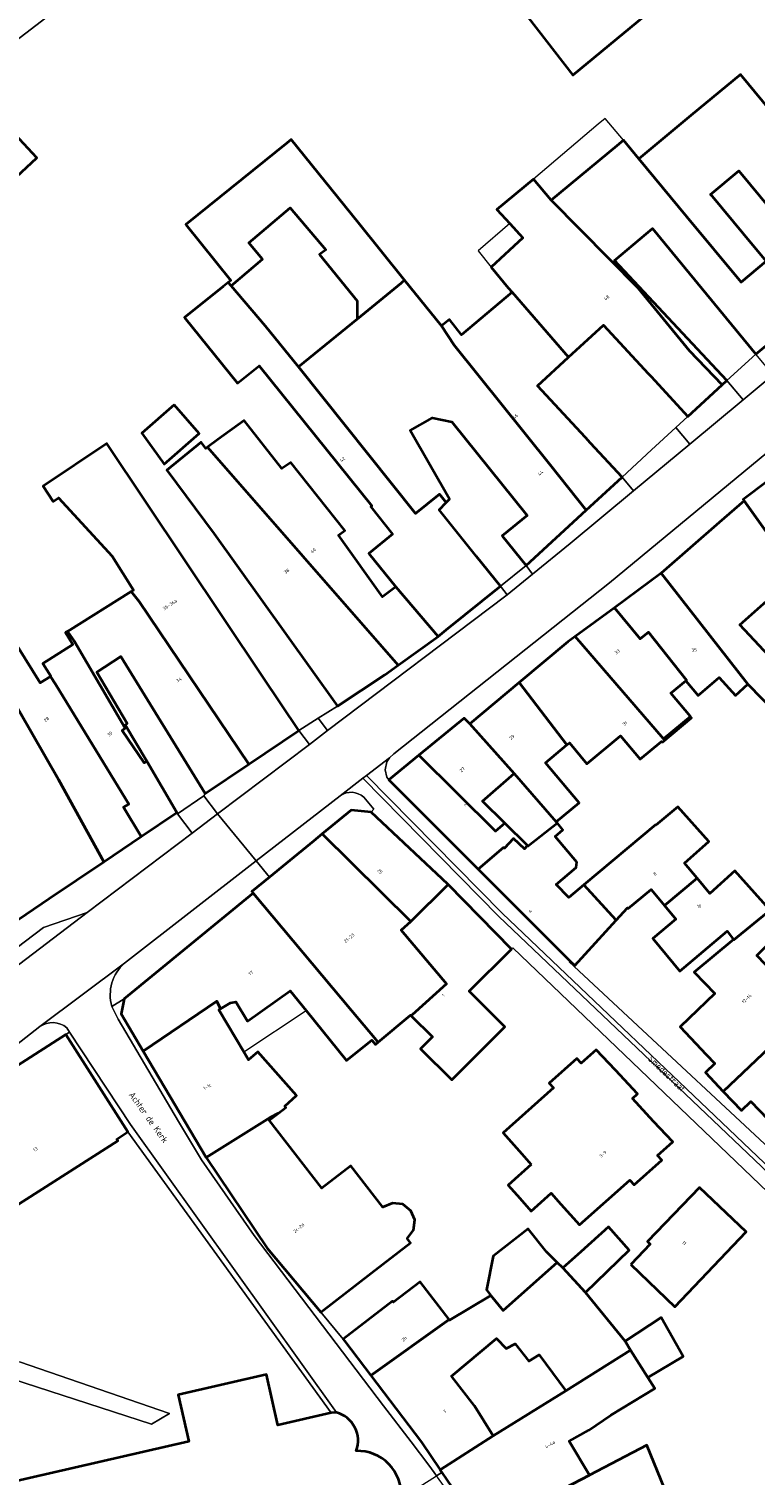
# Model space of a CAD drawing. Header units: metres. Extents: x 183400 to 185591, y 327112 to 329102.
# Tile 18 of 107: x 183820 to 183898, y 327743 to 327898. Entities that reach past the tile are written whole.
import ezdxf

# ---------------------------------------------------------------- set-up
doc = ezdxf.new("R2010")
doc.units = ezdxf.units.M
for name, color, linetype, lineweight in [('B-WE-OG-BEBOUWING-GV', 7, 'Continuous', 35), ('B-WE-OG-BEBOUWING_HUISNUMMER-T18', 10, 'Continuous', 18), ('B-WE-OG-BEBOUWING_LUIFEL-GV', 7, 'Continuous', 18), ('B-WE-OG-BEBOUWING_STRAATNAAM-T35', 50, 'Continuous', 35), ('B-WE-OG-TERREIN_ERF-GV', 7, 'Continuous', 18), ('B-WE-VH-GOOT-G', 170, 'Continuous', 18), ('B-WE-VH-VERHARDING_ASFALT-GV', 252, 'Continuous', 18), ('B-WE-VH-VERHARDING_BETONSTRAATSTEEN-GV', 252, 'Continuous', 18), ('B-WE-VH-VERHARDING_STRAATBAKSTEEN-GV', 252, 'Continuous', 18), ('B-WE-VH-VERHARDING_TEGEL-GV', 252, 'Continuous', 18)]:
    doc.layers.add(name, color=color, linetype=linetype, lineweight=lineweight)
doc.styles.add('NLCS-ISO-M200-T25', font='NLCS-ISO.ttf')

msp = doc.modelspace()

# ---------------------------------------------------------------- linework, layer by layer
at = {"layer": 'B-WE-OG-BEBOUWING-GV', "flags": 128}
for points in [[(183876.227, 327907.367), (183870.56, 327902.92), (183878.183, 327893.019), (183889.07, 327902.05), (183881.15, 327911.23), (183878.834, 327909.413), (183876.227, 327907.367)], [(183885.263, 327884.049), (183890.441, 327877.806), (183896.272, 327870.775), (183898.951, 327873.031), (183896.473, 327876.018), (183893.179, 327879.989), (183892.986, 327880.221), (183896.011, 327882.73), (183899.482, 327878.546), (183903.053, 327874.242), (183906.431, 327870.17), (183911.826, 327874.645), (183906.986, 327880.114), (183901.676, 327886.113), (183901.868, 327886.273), (183896.193, 327893.115), (183890.869, 327888.699), (183885.263, 327884.049)], [(183815.129, 327879.11), (183820.566, 327884.13), (183815.866, 327889.171), (183815.206, 327889.879), (183809.797, 327884.885), (183815.129, 327879.11)], [(183841.46, 327870.39), (183844.837, 327873.257), (183843.362, 327874.995), (183847.791, 327878.755), (183851.616, 327874.249), (183850.962, 327873.74), (183855.013, 327868.765), (183854.989, 327866.82), (183859.728, 327870.691), (183859.834, 327870.778), (183860.095, 327870.991), (183855.143, 327877.146), (183847.919, 327886.127), (183847.469, 327885.765), (183836.566, 327876.995), (183841.411, 327870.972), (183841.147, 327870.759), (183841.46, 327870.39)], [(183875.861, 327879.589), (183885.19, 327870.13), (183890.717, 327863.404), (183894.217, 327859.746), (183894.728, 327860.218), (183882.669, 327873.106), (183886.726, 327876.535), (183897.843, 327863.046), (183903.006, 327867.328), (183899.628, 327871.4), (183900.028, 327871.732), (183898.951, 327873.031), (183896.272, 327870.775), (183890.441, 327877.806), (183885.263, 327884.049), (183883.623, 327886.027), (183882.923, 327885.446), (183875.861, 327879.589)], [(183877.728, 327862.721), (183881.478, 327866.168), (183886.272, 327860.975), (183886.585, 327860.636), (183890.54, 327856.352), (183894.217, 327859.746), (183890.717, 327863.404), (183885.19, 327870.13), (183875.861, 327879.589), (183873.953, 327881.865), (183870.001, 327878.601), (183871.406, 327877.079), (183872.816, 327875.552), (183869.408, 327872.405), (183871.235, 327870.163), (183871.644, 327869.694), (183877.728, 327862.721)], [(183864.572, 327847.1), (183863.854, 327847.982), (183861.269, 327845.919), (183848.693, 327861.678), (183845.142, 327866.052), (183841.46, 327870.39), (183841.147, 327870.759), (183840.603, 327870.322), (183836.44, 327866.973), (183842.119, 327859.913), (183844.457, 327861.794), (183856.579, 327846.725), (183856.454, 327846.624), (183858.811, 327843.695), (183856.248, 327841.632), (183859.15, 327838.025), (183863.695, 327832.71), (183864.56, 327833.406), (183870.396, 327838.101), (183867.828, 327841.293), (183863.796, 327846.305), (183864.572, 327847.1)], [(183873.146, 327840.313), (183879.612, 327846.272), (183875.73, 327851.15), (183865.44, 327864.01), (183864.046, 327866.079), (183860.095, 327870.991), (183859.834, 327870.778), (183859.728, 327870.691), (183854.989, 327866.82), (183848.693, 327861.678), (183861.269, 327845.919), (183863.854, 327847.982), (183864.572, 327847.1), (183864.908, 327847.444), (183860.71, 327854.847), (183863.11, 327856.208), (183865.161, 327855.759), (183873.266, 327845.684), (183870.57, 327843.516), (183873.146, 327840.313)], [(183877.728, 327862.721), (183871.644, 327869.694), (183866.202, 327865.127), (183864.904, 327866.769), (183864.046, 327866.079), (183865.44, 327864.01), (183875.73, 327851.15), (183879.612, 327846.272), (183883.463, 327849.82), (183880.083, 327853.482), (183879.522, 327854.089), (183874.388, 327859.651), (183877.728, 327862.721)], [(183835.316, 327857.581), (183831.86, 327854.562), (183834.268, 327851.207), (183838.02, 327854.512), (183835.316, 327857.581)], [(183838.92, 327853.04), (183859.39, 327829.621), (183863.695, 327832.71), (183859.15, 327838.025), (183857.72, 327836.971), (183852.978, 327843.58), (183853.669, 327844.076), (183847.877, 327851.409), (183846.897, 327850.738), (183842.847, 327855.906), (183840.02, 327853.877), (183838.92, 327853.04)], [(183830.715, 327837.52), (183831.56, 327836.46), (183843.363, 327818.986), (183848.735, 327822.58), (183844.859, 327828.374), (183828.101, 327853.424), (183821.252, 327848.843), (183822.336, 327847.222), (183822.893, 327847.594), (183828.649, 327841.335), (183830.941, 327837.661), (183830.715, 327837.52)], [(183859.39, 327829.621), (183838.92, 327853.04), (183838.731, 327852.896), (183838.223, 327853.57), (183834.538, 327850.591), (183839.638, 327843.724), (183849.909, 327829.376), (183852.886, 327825.217), (183857.955, 327828.591), (183859.39, 327829.621)], [(183906.702, 327845.077), (183901.868, 327851.485), (183896.496, 327847.403), (183896.585, 327847.286), (183901.18, 327840.881), (183906.702, 327845.077)], [(183897, 327827.56), (183904.56, 327819.83), (183901.6, 327817.146), (183904.139, 327814.345), (183907.543, 327817.197), (183905.53, 327819.6), (183909.07, 327822.25), (183902.39, 327829.37), (183901.32, 327828.4), (183896.11, 327833.94), (183900.312, 327837.66), (183902.257, 327839.382), (183901.18, 327840.881), (183896.585, 327847.286), (183893.92, 327844.948), (183887.69, 327839.485), (183897, 327827.56)], [(183800.082, 327839.377), (183792.753, 327834.425), (183790.208, 327832.705), (183791.54, 327831.15), (183796.26, 327826.26), (183801.97, 327819.41), (183805.39, 327814.826), (183816.025, 327800.571), (183821.895, 327804.531), (183827.765, 327808.491), (183822.89, 327817.33), (183817.3, 327827.06), (183814.45, 327832.62), (183811.54, 327837.66), (183811.453, 327837.827), (183811.16, 327837.644), (183811.319, 327837.389), (183806.738, 327834.53), (183807.903, 327832.664), (183805.335, 327831.061), (183805.29, 327831.033), (183800.082, 327839.377)], [(183897, 327827.56), (183887.69, 327839.485), (183882.643, 327835.782), (183885.412, 327832.443), (183886.312, 327833.158), (183890.409, 327828.004), (183890.322, 327827.931), (183891.632, 327826.367), (183893.916, 327828.285), (183895.66, 327826.35), (183897, 327827.56)], [(183822.027, 327828.407), (183820.926, 327827.72), (183816.134, 327835.397), (183815.854, 327835.222), (183813.45, 327839.074), (183811.453, 327837.827), (183811.54, 327837.66), (183814.45, 327832.62), (183817.3, 327827.06), (183822.89, 327817.33), (183827.765, 327808.491), (183831.791, 327811.207), (183829.881, 327814.355), (183830.457, 327814.678), (183822.59, 327827.57), (183822.027, 327828.407)], [(183832.377, 327819.294), (183830.071, 327823.217), (183830.26, 327823.329), (183827.002, 327828.872), (183829.609, 327830.536), (183838.649, 327815.833), (183843.363, 327818.986), (183831.56, 327836.46), (183830.715, 327837.52), (183823.846, 327833.233), (183824.6, 327832.17), (183830.07, 327822.83), (183829.73, 327822.6), (183832.09, 327819.1), (183832.377, 327819.294)], [(183890.833, 327824.079), (183888.727, 327826.596), (183890.322, 327827.931), (183890.409, 327828.004), (183886.312, 327833.158), (183885.412, 327832.443), (183882.643, 327835.782), (183878.432, 327832.692), (183887.93, 327821.71), (183890.833, 327824.079)], [(183823.846, 327833.233), (183823.646, 327833.108), (183824.446, 327831.827), (183821.205, 327829.804), (183822.063, 327828.43), (183822.027, 327828.407), (183822.59, 327827.57), (183830.457, 327814.678), (183829.881, 327814.355), (183831.791, 327811.207), (183835.615, 327813.786), (183832.377, 327819.294), (183832.09, 327819.1), (183829.73, 327822.6), (183830.07, 327822.83), (183824.6, 327832.17), (183823.846, 327833.233)], [(183890.833, 327824.079), (183887.93, 327821.71), (183878.432, 327832.692), (183877.648, 327832.117), (183872.421, 327827.748), (183877.551, 327821.035), (183877.811, 327821.253), (183879.698, 327818.999), (183883.302, 327822.016), (183885.414, 327819.493), (183887.722, 327821.425), (183887.799, 327821.333), (183890.935, 327823.958), (183890.833, 327824.079)], [(183871.885, 327817.958), (183876.392, 327812.775), (183878.846, 327814.829), (183875.257, 327819.116), (183877.551, 327821.035), (183872.421, 327827.748), (183867.093, 327823.294), (183871.885, 327817.958)], [(183871.885, 327817.958), (183867.093, 327823.294), (183866.491, 327823.914), (183861.64, 327819.941), (183869.874, 327811.787), (183870.856, 327812.637), (183868.478, 327814.993), (183871.885, 327817.958)], [(183873.307, 327810.234), (183870.856, 327812.637), (183869.874, 327811.787), (183861.64, 327819.941), (183858.386, 327817.277), (183868.001, 327807.683), (183870.721, 327810.025), (183870.82, 327809.933), (183871.792, 327810.982), (183872.98, 327809.88), (183873.307, 327810.234)], [(183851.236, 327811.48), (183860.752, 327802.058), (183864.782, 327806.033), (183864.736, 327806.08), (183856.512, 327813.818), (183854.35, 327814.038), (183851.236, 327811.48)], [(183879.351, 327805.993), (183882.802, 327802.239), (183882.828, 327802.208), (183884.04, 327803.544), (183884.117, 327803.452), (183886.588, 327805.5), (183888.013, 327803.782), (183891.541, 327806.707), (183890.188, 327808.335), (183892.779, 327810.658), (183889.451, 327814.369), (183887.111, 327812.411), (183887.071, 327812.455), (183879.351, 327805.993)], [(183843.826, 327805.115), (183854.382, 327792.505), (183857.04, 327789.33), (183857.231, 327789.1), (183857.251, 327789.076), (183860.735, 327791.996), (183860.802, 327791.929), (183860.912, 327792.028), (183864.588, 327795.355), (183859.728, 327801.142), (183860.752, 327802.058), (183851.236, 327811.48), (183850.295, 327810.707), (183847.375, 327808.308), (183845.588, 327806.84), (183843.692, 327805.282), (183843.826, 327805.115)], [(183873.307, 327810.234), (183872.98, 327809.88), (183871.792, 327810.982), (183870.82, 327809.933), (183870.721, 327810.025), (183868.001, 327807.683), (183877.896, 327797.809), (183878.392, 327797.317), (183882.828, 327802.208), (183882.802, 327802.239), (183879.351, 327805.993), (183877.749, 327804.652), (183876.377, 327806.047), (183878.547, 327807.863), (183878.597, 327808.427), (183876.267, 327811.21), (183877.111, 327811.917), (183876.526, 327812.615), (183873.373, 327810.144), (183873.307, 327810.234)], [(183895.445, 327800.14), (183895.49, 327800.082), (183899.385, 327803.292), (183899.293, 327803.395), (183895.604, 327807.508), (183892.894, 327805.078), (183891.541, 327806.707), (183888.013, 327803.782), (183889.243, 327802.298), (183886.772, 327800.249), (183889.682, 327796.738), (183894.77, 327801.012), (183895.445, 327800.14)], [(183857.251, 327789.076), (183857.231, 327789.1), (183857.04, 327789.33), (183854.382, 327792.505), (183843.826, 327805.115), (183829.971, 327793.743), (183829.615, 327792.127), (183831.981, 327788.132), (183839.902, 327793.515), (183840.313, 327792.686), (183841.372, 327793.312), (183841.97, 327793.428), (183843.198, 327791.353), (183847.785, 327794.6), (183849.507, 327792.479), (183853.861, 327787.115), (183856.57, 327789.315), (183856.961, 327788.833), (183857.251, 327789.076)], [(183864.782, 327806.033), (183860.752, 327802.058), (183859.728, 327801.142), (183864.588, 327795.355), (183860.912, 327792.028), (183860.802, 327791.929), (183863.081, 327789.647), (183861.822, 327788.389), (183865.178, 327785.029), (183870.881, 327790.725), (183867.051, 327794.559), (183871.579, 327799.082), (183864.782, 327806.033)], [(183899.385, 327803.292), (183895.49, 327800.082), (183895.445, 327800.14), (183891.233, 327796.604), (183893.453, 327794.337), (183889.709, 327790.727), (183892.524, 327787.761), (183893.427, 327786.81), (183892.427, 327785.813), (183894.349, 327783.799), (183903.56, 327792.54), (183900.71, 327795.529), (183897.957, 327798.417), (183898.889, 327799.323), (183901.056, 327801.429), (183899.385, 327803.292)], [(183846.548, 327781.47), (183847.334, 327782.078), (183847.218, 327782.229), (183848.477, 327783.341), (183844.32, 327788.048), (183843.331, 327787.174), (183842.82, 327788.038), (183840.133, 327792.579), (183840.313, 327792.686), (183839.902, 327793.515), (183831.981, 327788.132), (183838.764, 327776.677), (183845.63, 327781.01), (183846.548, 327781.47)], [(183894.349, 327783.799), (183896.298, 327781.756), (183897.306, 327782.719), (183898.201, 327781.789), (183901.066, 327778.811), (183905.808, 327783.332), (183907.874, 327781.152), (183914.441, 327787.368), (183912.33, 327789.671), (183909.152, 327786.676), (183906.397, 327789.566), (183903.56, 327792.54), (183894.349, 327783.799)], [(183873.713, 327775.948), (183871.22, 327773.726), (183872.47, 327772.324), (183873.714, 327770.93), (183875.864, 327772.848), (183876.892, 327771.695), (183878.9, 327769.443), (183884.314, 327774.271), (183884.777, 327773.752), (183887.744, 327776.397), (183887.281, 327776.916), (183888.913, 327778.371), (183886.857, 327780.58), (183884.582, 327783.025), (183885.133, 327783.552), (183882.763, 327786.074), (183880.697, 327788.273), (183879.065, 327786.818), (183878.602, 327787.337), (183875.635, 327784.692), (183876.098, 327784.173), (183870.684, 327779.345), (183872.692, 327777.094), (183873.713, 327775.948)], [(183846.548, 327781.47), (183845.63, 327781.01), (183838.764, 327776.677), (183845.334, 327766.94), (183851.076, 327760.062), (183856.49, 327764.245), (183860.73, 327767.521), (183860.363, 327767.996), (183861.053, 327768.87), (183861.209, 327769.976), (183860.752, 327770.975), (183859.9, 327771.669), (183858.791, 327771.797), (183857.771, 327771.351), (183854.329, 327775.806), (183851.195, 327773.385), (183845.546, 327780.696), (183846.548, 327781.47)], [(183884.404, 327765.18), (183889.154, 327760.657), (183896.809, 327768.695), (183891.804, 327773.461), (183886.204, 327767.65), (183886.493, 327767.375), (183884.404, 327765.18)], [(183876.486, 327765.424), (183875.33, 327766.54), (183873.384, 327769.02), (183869.623, 327766.071), (183868.895, 327762.457), (183869.38, 327761.855), (183870.675, 327760.251), (183876.486, 327765.424)], [(183877.097, 327764.834), (183879.55, 327762.19), (183884.23, 327766.74), (183882.02, 327769.23), (183879.03, 327766.56), (183877.097, 327764.834)], [(183877.43, 327751.6), (183884.375, 327756.002), (183883.788, 327756.968), (183879.55, 327762.19), (183877.097, 327764.834), (183876.486, 327765.424), (183870.675, 327760.251), (183869.38, 327761.855), (183864.934, 327759.222), (183864.891, 327759.277), (183856.47, 327753.258), (183861.907, 327746.09), (183863.929, 327743.107), (183869.61, 327746.76), (183867.601, 327750), (183865.14, 327753.2), (183869.96, 327757.24), (183871.02, 327756.16), (183871.97, 327756.66), (183873.44, 327754.8), (183874.55, 327755.47), (183877.43, 327751.6)], [(183864.891, 327759.277), (183861.754, 327763.337), (183858.898, 327761.129), (183858.794, 327761.264), (183853.492, 327757.167), (183853.63, 327757.002), (183856.47, 327753.258), (183864.891, 327759.277)], [(183886.245, 327753.051), (183890.054, 327755.313), (183887.669, 327759.48), (183883.788, 327756.968), (183884.375, 327756.002), (183886.245, 327753.051)], [(183886.245, 327753.051), (183884.375, 327756.002), (183877.43, 327751.6), (183869.61, 327746.76), (183863.929, 327743.107), (183864.106, 327742.846), (183868.386, 327736.531), (183879.97, 327742.565), (183877.771, 327746.215), (183879.881, 327747.369), (183882.258, 327748.985), (183886.997, 327751.862), (183886.245, 327753.051)], [(183879.97, 327742.565), (183868.386, 327736.531), (183870.64, 327733.205), (183870.226, 327732.9), (183873.578, 327727.637), (183882.311, 327733.492), (183885.734, 327735.236), (183884.637, 327737.154), (183881.434, 327735.322), (183879.591, 327738.542), (183880.251, 327738.92), (183880.693, 327738.147), (183882.516, 327739.19), (183883.037, 327738.278), (183888.028, 327741.133), (183886.126, 327745.768), (183879.97, 327742.565)]]:
    msp.add_lwpolyline(points, close=True, dxfattribs=at)
msp.add_lwpolyline([(183810.644, 327768.614), (183811.16, 327767.945), (183817.715, 327772.135), (183818.184, 327771.402), (183829.288, 327778.499), (183829.175, 327778.676), (183830.363, 327779.436), (183823.669, 327789.909), (183811.373, 327782.05), (183813.668, 327778.461), (183812.142, 327777.486), (183809.331, 327778.003, 0.2433619)], format="xyb", close=True, dxfattribs=at)
msp.add_lwpolyline([(183859.743, 327740.221, 0.4349432), (183854.905, 327745.159, 0.441008), (183852.777, 327749.282), (183852.219, 327749.232), (183846.484, 327747.93), (183845.235, 327753.366), (183835.744, 327751.187), (183836.894, 327746.182), (183814.862, 327741.123), (183814.295, 327743.593), (183805.236, 327741.513), (183804.573, 327744.399), (183797.608, 327742.8), (183798.313, 327739.729)], format="xyb", dxfattribs=at)
at = {"layer": 'B-WE-OG-BEBOUWING_LUIFEL-GV', "flags": 128}
for points in [[(183873.953, 327881.865), (183875.861, 327879.589), (183882.923, 327885.446), (183883.623, 327886.027), (183881.653, 327888.385), (183880.916, 327887.761), (183873.953, 327881.865)], [(183869.408, 327872.405), (183872.816, 327875.552), (183871.406, 327877.079), (183868.008, 327874.155), (183869.408, 327872.405)], [(183849.507, 327792.479), (183847.785, 327794.6), (183843.198, 327791.353), (183841.97, 327793.428), (183841.372, 327793.312), (183840.313, 327792.686), (183840.133, 327792.579), (183842.82, 327788.038), (183849.507, 327792.479)]]:
    msp.add_lwpolyline(points, close=True, dxfattribs=at)
at = {"layer": 'B-WE-OG-TERREIN_ERF-GV', "flags": 128}
for points in [[(183878.183, 327893.019), (183870.56, 327902.92), (183876.227, 327907.367), (183878.834, 327909.413), (183881.15, 327911.23), (183889.07, 327902.05), (183878.183, 327893.019)], [(183815.129, 327879.11), (183809.797, 327884.885), (183815.206, 327889.879), (183815.866, 327889.171), (183820.566, 327884.13), (183815.129, 327879.11)], [(183854.989, 327866.82), (183855.013, 327868.765), (183850.962, 327873.74), (183851.616, 327874.249), (183847.791, 327878.755), (183843.362, 327874.995), (183844.837, 327873.257), (183841.46, 327870.39), (183845.142, 327866.052), (183848.693, 327861.678), (183854.989, 327866.82)], [(183894.728, 327860.218), (183897.843, 327863.046), (183886.726, 327876.535), (183882.669, 327873.106), (183894.728, 327860.218)], [(183890.54, 327856.352), (183886.585, 327860.636), (183886.272, 327860.975), (183881.478, 327866.168), (183877.728, 327862.721), (183874.388, 327859.651), (183879.522, 327854.089), (183880.083, 327853.482), (183883.463, 327849.82), (183886.638, 327852.75), (183889.262, 327855.172), (183890.54, 327856.352)], [(183838.02, 327854.512), (183834.268, 327851.207), (183831.86, 327854.562), (183835.316, 327857.581), (183838.02, 327854.512)], [(183870.396, 327838.101), (183873.146, 327840.313), (183870.57, 327843.516), (183873.266, 327845.684), (183865.161, 327855.759), (183863.11, 327856.208), (183860.71, 327854.847), (183864.908, 327847.444), (183864.572, 327847.1), (183863.796, 327846.305), (183867.828, 327841.293), (183870.396, 327838.101)], [(183838.533, 327815.58), (183838.649, 327815.833), (183829.609, 327830.536), (183827.002, 327828.872), (183830.26, 327823.329), (183830.071, 327823.217), (183832.377, 327819.294), (183835.615, 327813.786), (183835.695, 327813.65), (183838.533, 327815.58)], [(183873.713, 327775.948), (183872.692, 327777.094), (183870.684, 327779.345), (183876.098, 327784.173), (183875.635, 327784.692), (183878.602, 327787.337), (183879.065, 327786.818), (183880.697, 327788.273), (183882.763, 327786.074), (183885.133, 327783.552), (183884.582, 327783.025), (183886.857, 327780.58), (183888.913, 327778.371), (183887.281, 327776.916), (183887.744, 327776.397), (183884.777, 327773.752), (183884.314, 327774.271), (183878.9, 327769.443), (183876.892, 327771.695), (183875.864, 327772.848), (183873.714, 327770.93), (183872.47, 327772.324), (183871.22, 327773.726), (183873.713, 327775.948)], [(183884.404, 327765.18), (183886.493, 327767.375), (183886.204, 327767.65), (183891.804, 327773.461), (183896.809, 327768.695), (183889.154, 327760.657), (183884.404, 327765.18)], [(183869.61, 327746.76), (183877.43, 327751.6), (183874.55, 327755.47), (183873.44, 327754.8), (183871.97, 327756.66), (183871.02, 327756.16), (183869.96, 327757.24), (183865.14, 327753.2), (183867.601, 327750), (183869.61, 327746.76)]]:
    msp.add_lwpolyline(points, close=True, dxfattribs=at)
for points in [[(183823.698, 327900.855), (183818.314, 327896.715)], [(183816.134, 327835.397), (183820.926, 327827.72), (183822.027, 327828.407), (183822.063, 327828.43), (183821.205, 327829.804), (183824.446, 327831.827), (183823.646, 327833.108), (183823.846, 327833.233), (183830.715, 327837.52), (183830.941, 327837.661), (183828.649, 327841.335), (183822.893, 327847.594), (183822.336, 327847.222), (183821.252, 327848.843), (183828.101, 327853.424), (183844.859, 327828.374), (183848.735, 327822.58), (183850.811, 327823.899), (183852.886, 327825.217), (183849.909, 327829.376), (183839.638, 327843.724), (183834.538, 327850.591), (183838.223, 327853.57), (183838.731, 327852.896), (183838.92, 327853.04), (183840.02, 327853.877), (183842.847, 327855.906), (183846.897, 327850.738), (183847.877, 327851.409), (183853.669, 327844.076), (183852.978, 327843.58), (183857.72, 327836.971), (183859.15, 327838.025), (183856.248, 327841.632), (183858.811, 327843.695), (183856.454, 327846.624), (183856.579, 327846.725), (183844.457, 327861.794), (183842.119, 327859.913), (183836.44, 327866.973), (183840.603, 327870.322), (183841.147, 327870.759), (183841.411, 327870.972), (183836.566, 327876.995), (183847.469, 327885.765), (183847.919, 327886.127), (183855.143, 327877.146), (183860.095, 327870.991), (183864.046, 327866.079), (183864.904, 327866.769), (183866.202, 327865.127), (183871.644, 327869.694), (183871.235, 327870.163), (183869.408, 327872.405), (183872.816, 327875.552), (183871.406, 327877.079), (183870.001, 327878.601), (183873.953, 327881.865), (183875.861, 327879.589), (183882.923, 327885.446), (183883.623, 327886.027), (183885.263, 327884.049), (183890.869, 327888.699), (183896.193, 327893.115), (183901.868, 327886.273)], [(183899.482, 327878.546), (183896.011, 327882.73), (183892.986, 327880.221), (183893.179, 327879.989), (183896.473, 327876.018), (183898.951, 327873.031)], [(183900.312, 327837.66), (183896.11, 327833.94), (183901.32, 327828.4)], [(183904.56, 327819.83), (183897, 327827.56), (183895.66, 327826.35), (183893.916, 327828.285), (183891.632, 327826.367), (183890.322, 327827.931), (183888.727, 327826.596), (183890.833, 327824.079), (183890.935, 327823.958), (183887.799, 327821.333), (183887.722, 327821.425), (183885.414, 327819.493), (183883.302, 327822.016), (183879.698, 327818.999), (183877.811, 327821.253), (183877.551, 327821.035), (183875.257, 327819.116), (183878.846, 327814.829), (183876.392, 327812.775), (183871.885, 327817.958), (183868.478, 327814.993), (183870.856, 327812.637), (183873.307, 327810.234), (183873.373, 327810.144), (183876.526, 327812.615), (183877.111, 327811.917), (183876.267, 327811.21), (183878.597, 327808.427), (183878.547, 327807.863), (183876.377, 327806.047), (183877.749, 327804.652), (183879.351, 327805.993), (183887.071, 327812.455), (183887.111, 327812.411), (183889.451, 327814.369), (183892.779, 327810.658), (183890.188, 327808.335), (183891.541, 327806.707), (183892.894, 327805.078), (183895.604, 327807.508), (183899.293, 327803.395)], [(183898.201, 327781.789), (183897.306, 327782.719), (183896.298, 327781.756), (183894.349, 327783.799), (183892.427, 327785.813), (183893.427, 327786.81), (183892.524, 327787.761), (183889.709, 327790.727), (183893.453, 327794.337), (183891.233, 327796.604), (183895.445, 327800.14), (183894.77, 327801.012), (183889.682, 327796.738), (183886.772, 327800.249), (183889.243, 327802.298), (183888.013, 327803.782), (183886.588, 327805.5), (183884.117, 327803.452), (183884.04, 327803.544), (183882.828, 327802.208), (183878.392, 327797.317), (183877.896, 327797.809), (183877.785, 327797.709), (183905.637, 327771.791)], [(183904.258, 327768.068), (183871.716, 327799.223), (183871.579, 327799.082), (183867.051, 327794.559), (183870.881, 327790.725), (183865.178, 327785.029), (183861.822, 327788.389), (183863.081, 327789.647), (183860.802, 327791.929), (183860.735, 327791.996), (183857.251, 327789.076), (183856.961, 327788.833), (183856.57, 327789.315), (183853.861, 327787.115), (183849.507, 327792.479), (183847.785, 327794.6), (183843.198, 327791.353), (183841.97, 327793.428), (183841.372, 327793.312), (183840.313, 327792.686), (183840.133, 327792.579), (183842.82, 327788.038), (183843.331, 327787.174), (183844.32, 327788.048), (183848.477, 327783.341), (183847.218, 327782.229), (183847.334, 327782.078), (183846.548, 327781.47), (183845.546, 327780.696), (183851.195, 327773.385), (183854.329, 327775.806), (183857.771, 327771.351), (183858.791, 327771.797), (183859.9, 327771.669), (183860.752, 327770.975), (183861.209, 327769.976), (183861.053, 327768.87), (183860.363, 327767.996), (183860.73, 327767.521), (183856.49, 327764.245), (183851.076, 327760.062), (183853.492, 327757.167), (183858.794, 327761.264), (183858.898, 327761.129), (183861.754, 327763.337), (183864.891, 327759.277), (183864.934, 327759.222), (183869.38, 327761.855), (183868.895, 327762.457), (183869.623, 327766.071), (183873.384, 327769.02), (183875.33, 327766.54), (183876.486, 327765.424), (183877.097, 327764.834), (183879.03, 327766.56), (183882.02, 327769.23), (183884.23, 327766.74), (183879.55, 327762.19), (183883.788, 327756.968), (183887.669, 327759.48), (183890.054, 327755.313), (183886.245, 327753.051), (183886.997, 327751.862), (183882.258, 327748.985), (183879.881, 327747.369), (183877.771, 327746.215), (183879.97, 327742.565), (183886.126, 327745.768), (183888.028, 327741.133)], [(183814.862, 327741.123), (183836.894, 327746.182), (183835.744, 327751.187), (183845.235, 327753.366), (183846.484, 327747.93), (183852.219, 327749.232), (183830.363, 327779.436), (183829.175, 327778.676), (183829.288, 327778.499), (183818.184, 327771.402)], [(183818.72, 327754.74), (183834.83, 327749.16), (183832.88, 327748.03), (183815.09, 327753.8)]]:
    msp.add_lwpolyline(points, dxfattribs=at)
at = {"layer": 'B-WE-VH-GOOT-G', "flags": 128}
msp.add_lwpolyline([(183927.281, 327748.062), (183914.025, 327761.409), (183898.786, 327776.096), (183870.585, 327802.972), (183856.018, 327817.765)], dxfattribs=at)
at = {"layer": 'B-WE-VH-VERHARDING_ASFALT-GV', "flags": 128}
msp.add_lwpolyline([(183815.726, 327898.61), (183804.207, 327890.212, 0.0286942), (183802.578, 327888.773), (183794.224, 327880.732, 0.1472493), (183793.116, 327878.899), (183783.592, 327852.855), (183783.159, 327853.078), (183783.093, 327852.897), (183783.063, 327852.908), (183777.816, 327843.557), (183778.063, 327843.219), (183766.265, 327834.595), (183769.205, 327831.091), (183779.333, 327839.823, 0.0819611), (183783.077, 327844.046), (183785.341, 327847.892), (183785.88, 327849.401, 0.0287749), (183794.449, 327872.378, -0.1190593), (183798.311, 327880.358), (183806.078, 327887.844, -0.0536466), (183812.577, 327892.383), (183812.887, 327892.035), (183818.314, 327896.715), (183823.698, 327900.855)], format="xyb", dxfattribs=at)
msp.add_lwpolyline([(183899.703, 327860.806), (183896.469, 327858.121), (183890.753, 327853.376), (183884.69, 327848.342), (183877.904, 327842.708), (183873.854, 327839.412), (183871.117, 327837.184), (183870.96, 327837.057), (183851.812, 327822.575), (183849.857, 327821.096), (183840, 327813.641), (183844.159, 327808.579), (183853.177, 327815.579), (183855.618, 327817.458), (183856.018, 327817.765), (183858.459, 327819.644), (183858.931, 327820.068), (183882.133, 327838.452), (183910.979, 327862.324)], dxfattribs=at)
msp.add_lwpolyline([(183793.87, 327778.22), (183793.463, 327777.848), (183792.548, 327777.013), (183792.26, 327776.75), (183781.95, 327768.88), (183752.98, 327746.34), (183731.62, 327729.289), (183735.92, 327724.017), (183740.565, 327727.668), (183739.244, 327729.349), (183790.884, 327769.94), (183792.205, 327768.259), (183796.671, 327771.769), (183797.642, 327772.532), (183805.753, 327778.908), (183820.895, 327790.774), (183829.997, 327797.586), (183844.159, 327808.579), (183840, 327813.641), (183837.266, 327811.573), (183825.982, 327803.039), (183808.446, 327789.688), (183807.413, 327788.876), (183793.87, 327778.22)], close=True, dxfattribs=at)
msp.add_lwpolyline([(183863.539, 327742.462), (183863.289, 327742.831), (183862.709, 327743.626), (183860.786, 327746.121), (183857.834, 327750), (183843.944, 327768.316), (183838.253, 327776.451), (183835.805, 327780.547), (183829.31, 327791.556), (183828.637, 327792.931, -0.2921395), (183829.997, 327797.586), (183820.895, 327790.774, -0.3316091), (183823.781, 327790.649), (183824.096, 327790.169), (183830.618, 327780.23), (183852.777, 327749.282, -0.441008), (183854.905, 327745.159, -0.4349432), (183859.743, 327740.221), (183859.813, 327740.107)], format="xyb", close=True, dxfattribs=at)
at = {"layer": 'B-WE-VH-VERHARDING_BETONSTRAATSTEEN-GV', "flags": 128}
for points in [[(183896.469, 327858.121), (183899.703, 327860.806), (183897.843, 327863.046), (183894.728, 327860.218), (183896.469, 327858.121)], [(183890.753, 327853.376), (183889.262, 327855.172), (183886.638, 327852.75), (183883.463, 327849.82), (183884.69, 327848.342), (183890.753, 327853.376)], [(183873.146, 327840.313), (183870.396, 327838.101), (183871.117, 327837.184), (183873.854, 327839.412), (183873.146, 327840.313)], [(183850.811, 327823.899), (183848.735, 327822.58), (183849.857, 327821.096), (183851.812, 327822.575), (183850.811, 327823.899)], [(183858.386, 327817.277), (183858.175, 327817.56), (183858.006, 327818.361), (183858.2, 327819.223), (183858.459, 327819.644), (183856.018, 327817.765), (183870.585, 327802.972), (183898.786, 327776.096), (183914.025, 327761.409), (183927.281, 327748.062), (183928.677, 327749.423), (183928.53, 327749.549), (183928.769, 327749.805), (183920.856, 327756.875), (183920.65, 327756.685), (183914.056, 327763.463), (183905.637, 327771.791), (183877.785, 327797.709), (183877.896, 327797.809), (183868.001, 327807.683), (183858.386, 327817.277)], [(183855.618, 327817.458), (183870.234, 327802.616), (183898.44, 327775.735), (183913.674, 327761.052), (183926.924, 327747.713), (183927.281, 327748.062), (183914.025, 327761.409), (183898.786, 327776.096), (183870.585, 327802.972), (183856.018, 327817.765), (183855.618, 327817.458)], [(183840, 327813.641), (183838.533, 327815.58), (183835.695, 327813.65), (183837.266, 327811.573), (183840, 327813.641)], [(183825.982, 327803.039), (183821.277, 327801.399), (183810.83, 327793.487), (183808.446, 327789.688), (183825.982, 327803.039)]]:
    msp.add_lwpolyline(points, close=True, dxfattribs=at)
msp.add_lwpolyline([(183926.924, 327747.713), (183913.674, 327761.052), (183898.44, 327775.735), (183870.234, 327802.616), (183855.618, 327817.458), (183853.177, 327815.579, -0.3491838), (183855.697, 327815.433), (183856.781, 327814.143), (183856.512, 327813.818), (183864.736, 327806.08), (183864.782, 327806.033), (183871.579, 327799.082), (183871.716, 327799.223), (183904.258, 327768.068), (183910.341, 327762.245), (183914.915, 327757.839), (183919.056, 327752.927), (183924.999, 327746.974), (183925.528, 327746.352)], format="xyb", close=True, dxfattribs=at)
at = {"layer": 'B-WE-VH-VERHARDING_STRAATBAKSTEEN-GV', "flags": 128}
msp.add_lwpolyline([(183815.09, 327753.8), (183832.88, 327748.03), (183834.83, 327749.16), (183818.72, 327754.74)], dxfattribs=at)
msp.add_lwpolyline([(183876.996, 327720.42), (183877.575, 327720.625), (183877.758, 327721.072), (183873.578, 327727.637), (183870.226, 327732.9), (183870.64, 327733.205), (183868.386, 327736.531), (183864.106, 327742.846), (183863.539, 327742.462), (183863.61, 327742.351), (183864.231, 327741.433), (183864.21, 327741.416), (183864.699, 327740.674), (183864.714, 327740.652), (183864.654, 327740.617), (183876.996, 327720.42)], close=True, dxfattribs=at)
at = {"layer": 'B-WE-VH-VERHARDING_TEGEL-GV', "flags": 128}
msp.add_lwpolyline([(183910.979, 327862.324), (183882.133, 327838.452), (183858.931, 327820.068), (183858.459, 327819.644), (183858.2, 327819.223), (183858.006, 327818.361), (183858.175, 327817.56), (183858.386, 327817.277), (183861.64, 327819.941), (183866.491, 327823.914), (183867.093, 327823.294), (183872.421, 327827.748), (183877.648, 327832.117), (183878.432, 327832.692), (183882.643, 327835.782), (183887.69, 327839.485), (183893.92, 327844.948), (183896.585, 327847.286), (183896.496, 327847.403), (183901.868, 327851.485)], dxfattribs=at)
for points in [[(183894.728, 327860.218), (183894.217, 327859.746), (183890.54, 327856.352), (183889.262, 327855.172), (183890.753, 327853.376), (183896.469, 327858.121), (183894.728, 327860.218)], [(183873.146, 327840.313), (183873.854, 327839.412), (183877.904, 327842.708), (183884.69, 327848.342), (183883.463, 327849.82), (183879.612, 327846.272), (183873.146, 327840.313)], [(183863.695, 327832.71), (183859.39, 327829.621), (183857.955, 327828.591), (183852.886, 327825.217), (183850.811, 327823.899), (183851.812, 327822.575), (183870.96, 327837.057), (183871.117, 327837.184), (183870.396, 327838.101), (183864.56, 327833.406), (183863.695, 327832.71)], [(183838.533, 327815.58), (183840, 327813.641), (183849.857, 327821.096), (183848.735, 327822.58), (183843.363, 327818.986), (183838.649, 327815.833), (183838.533, 327815.58)], [(183864.106, 327742.846), (183863.929, 327743.107), (183861.907, 327746.09), (183856.47, 327753.258), (183853.63, 327757.002), (183853.492, 327757.167), (183851.076, 327760.062), (183845.334, 327766.94), (183838.764, 327776.677), (183831.981, 327788.132), (183829.615, 327792.127), (183829.971, 327793.743), (183828.637, 327792.931), (183829.31, 327791.556), (183835.805, 327780.547), (183838.253, 327776.451), (183843.944, 327768.316), (183857.834, 327750), (183860.786, 327746.121), (183862.709, 327743.626), (183863.289, 327742.831), (183863.539, 327742.462), (183864.106, 327742.846)], [(183852.219, 327749.232), (183852.777, 327749.282), (183830.618, 327780.23), (183824.096, 327790.169), (183823.669, 327789.909), (183830.363, 327779.436), (183852.219, 327749.232)]]:
    msp.add_lwpolyline(points, close=True, dxfattribs=at)
for points in [[(183845.588, 327806.84), (183847.375, 327808.308), (183850.295, 327810.707), (183851.236, 327811.48), (183854.35, 327814.038), (183856.512, 327813.818), (183856.781, 327814.143), (183855.697, 327815.433, 0.3491838), (183853.177, 327815.579), (183844.159, 327808.579)], [(183831.791, 327811.207), (183827.765, 327808.491), (183821.895, 327804.531), (183816.025, 327800.571), (183809.133, 327795.922), (183807.492, 327798.333), (183806.242, 327797.349), (183799.861, 327792.322), (183798.048, 327794.479), (183796.358, 327793.06), (183797.276, 327791.977), (183797.676, 327792.279), (183797.906, 327792.007), (183798.968, 327791.13), (183798.568, 327790.824), (183798.888, 327790.494, 0.3941196), (183807.413, 327788.876), (183808.446, 327789.688), (183810.83, 327793.487), (183821.277, 327801.399), (183825.982, 327803.039), (183837.266, 327811.573), (183835.695, 327813.65), (183835.615, 327813.786)], [(183844.159, 327808.579), (183829.997, 327797.586, 0.2921395), (183828.637, 327792.931), (183829.971, 327793.743), (183843.826, 327805.115), (183843.692, 327805.282), (183845.588, 327806.84)]]:
    msp.add_lwpolyline(points, format="xyb", close=True, dxfattribs=at)
msp.add_lwpolyline([(183811.373, 327782.05), (183823.669, 327789.909), (183824.096, 327790.169), (183823.781, 327790.649, 0.3316091), (183820.895, 327790.774), (183805.753, 327778.908)], format="xyb", dxfattribs=at)

# ---------------------------------------------------------------- texts
at = {"layer": 'B-WE-OG-BEBOUWING_HUISNUMMER-T18', "char_height": 0.36, "attachment_point": 5, "style": 'NLCS-ISO-M200-T25'}
for s, insert, rotation in [('48', (183881.813, 327869.109), 39.5), ('46', (183871.989, 327856.353), 42.7), ('42', (183853.418, 327851.735), 38.8), ('44', (183874.716, 327850.263), 38.8), ('40', (183850.261, 327841.937), 38.3), ('38', (183847.422, 327839.722), 35.6), ('36-36a', (183834.865, 327836.119), 33.8), ('33', (183882.947, 327831.044), 36.3), ('35', (183891.224, 327831.248), 4), ('34', (183835.834, 327828.048), 31.6), ('28', (183821.622, 327823.783), 39.5), ('30', (183828.41, 327822.22), 39.5), ('31', (183883.777, 327823.339), 39.9), ('29', (183871.626, 327821.87), 39.9), ('27', (183866.292, 327818.393), 41), ('2', (183866.682, 327814.649), 315.1), ('25', (183857.445, 327807.448), 316.7), ('8', (183886.996, 327807.176), 39.9), ('10', (183891.753, 327803.702), 4), ('4', (183873.593, 327803.174), 44.5), ('21-23', (183854.14, 327800.278), 39.5), ('17', (183843.572, 327796.519), 35.3), ('1', (183864.254, 327794.133), 45), ('12-14', (183896.865, 327793.765), 43.6), ('1-1c', (183838.895, 327784.306), 30.6), ('13', (183820.417, 327777.577), 32.6), ('3-9', (183881.415, 327777.046), 41.7), ('2c-2d', (183848.729, 327769.115), 39.9), ('11', (183890.146, 327767.498), 316.4), ('2h', (183860.054, 327757.183), 37.7), ('3', (183864.406, 327749.414), 37.2), ('4-4a', (183875.726, 327745.841), 31.8)]:
    msp.add_mtext(s, dxfattribs=dict(at, insert=insert, rotation=rotation))
at = {"layer": 'B-WE-OG-BEBOUWING_STRAATNAAM-T35', "char_height": 0.7, "attachment_point": 5, "style": 'NLCS-ISO-M200-T25'}
for s, insert, rotation in [('Smedestraat', (183888.278, 327785.693), 316.3), ('Achter de Kerk', (183832.576, 327781.012), 305.6)]:
    msp.add_mtext(s, dxfattribs=dict(at, insert=insert, rotation=rotation))

doc.saveas('drawing.dxf')
